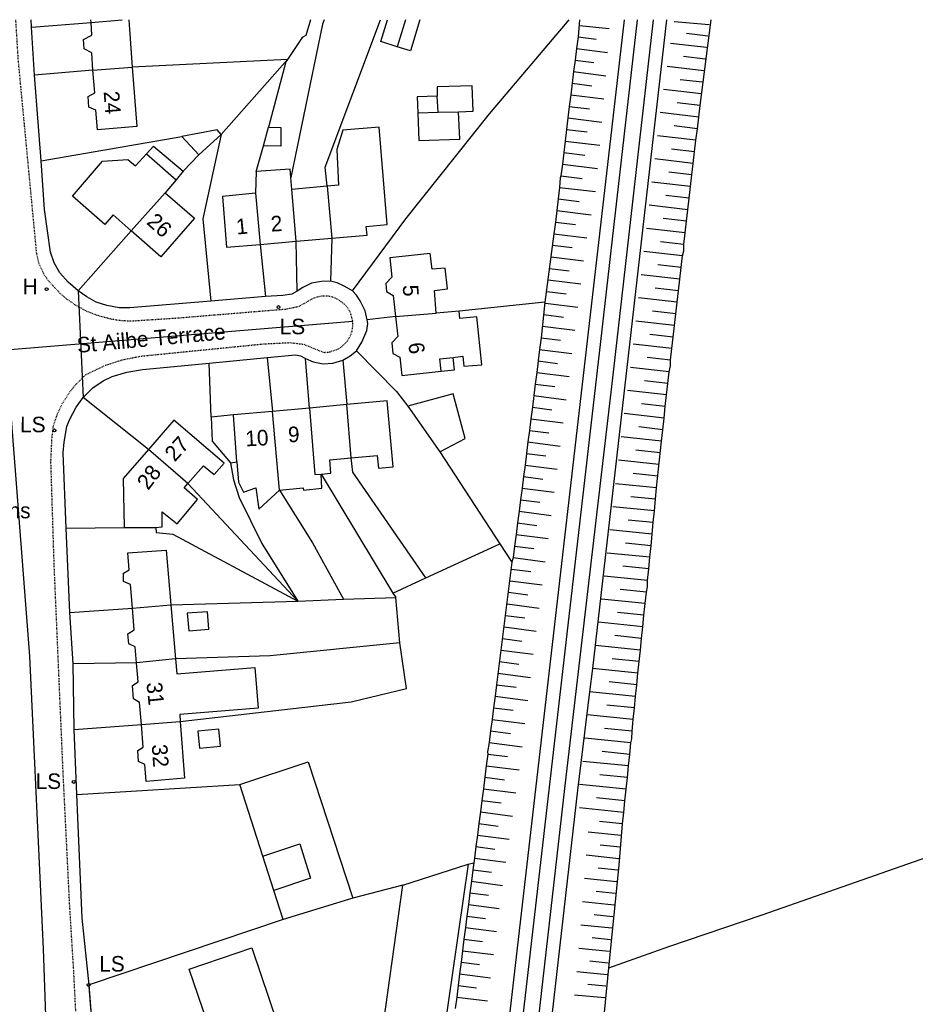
# Model space of a CAD drawing. Header units: metres. Extents: x 611948 to 1225781, y 656699 to 1316021.
# Tile 49 of 169: x 612016 to 612131, y 658717 to 658843. Entities that reach past the tile are written whole.
import ezdxf

# ---------------------------------------------------------------- set-up
doc = ezdxf.new("R2010")
doc.units = ezdxf.units.M
doc.linetypes.add('4696-11$0$PECK', pattern=[0.2, 0.1, -0.1])
for name, color, linetype in [('4696-11$0$BLD_INN_W', 253, 'Continuous'), ('4696-11$0$BLD_OTL_P', 253, 'Continuous'), ('4696-11$0$BLD_OTL_S', 253, 'Continuous'), ('4696-11$0$GEN_LIN_D', 253, 'Continuous'), ('4696-11$0$GEN_PCK_D', 253, '4696-11$0$PECK'), ('4696-11$0$MNR_LN_DT', 253, 'Continuous'), ('4696-11$0$OTHER_SYM', 253, 'Continuous'), ('4696-11$0$POLE_SYMB', 253, 'Continuous'), ('4696-11$0$RAIL_STAND', 253, 'Continuous'), ('4696-11$0$ROADS', 253, 'Continuous'), ('4696-11$0$ROADS_CTR', 253, 'Continuous'), ('4696-11$0$ROADS_PCK', 253, '4696-11$0$PECK')]:
    doc.layers.add(name, color=color, linetype=linetype)
doc.styles.add('4696-11$0$STANDARD', font='txt')

# ---------------------------------------------------------------- blocks, each defined once
blk = doc.blocks.new('4696-11$0$13', base_point=(160450.170478, 242323.105036))
blk.add_circle((160450.170478, 242323.105036), 0.187958)
blk = doc.blocks.new('4696-11')
at = {"layer": '4696-11$0$BLD_INN_W', "flags": 128}
for points in [[(612024.999, 658842.743), (612028.964, 658843.122)], [(612065.417, 658843.122), (612064.348, 658839.65)], [(612025.221, 658836.632), (612030.285, 658837.019)], [(612069.582, 658831.246), (612069.492, 658833.306)], [(612067.002, 658831.133), (612069.582, 658831.246)], [(612069.582, 658831.246), (612072.201, 658831.278)], [(612032.112, 658825.887), (612035.907, 658822.545)], [(612034.495, 658820.879), (612030.153, 658815.971)], [(612051.345, 658814.624), (612050.792, 658821.276)], [(612055.349, 658821.698), (612055.942, 658815.017)], [(612046.135, 658820.815), (612046.709, 658814.227)], [(612064.129, 658804.943), (612069.366, 658805.388)], [(612070.002, 658797.932), (612069.834, 658799.531), (612071.533, 658799.699)], [(612053.047, 658793.185), (612053.767, 658784.656), (612054.547, 658784.699)], [(612058.437, 658786.778), (612057.879, 658793.626)], [(612043.721, 658786.247), (612043.289, 658792.294)], [(612049.218, 658782.614), (612048.328, 658792.754)], [(612037.415, 658783.498), (612032.359, 658787.867)], [(612030.293, 658767.445), (612035.258, 658767.871)], [(612035.836, 658760.924), (612030.831, 658760.438)], [(612031.485, 658752.492), (612036.443, 658752.896)], [(612047.082, 658735.553), (612051.825, 658737.152), (612053.204, 658732.716), (612048.493, 658731.148)]]:
    blk.add_lwpolyline(points, dxfattribs=at)
at = {"layer": '4696-11$0$BLD_OTL_P', "flags": 128}
for points in [[(612032.112, 658825.887), (612033.007, 658826.87), (612036.842, 658823.63)], [(612052.887, 658747.707), (612058.636, 658730.178)]]:
    blk.add_lwpolyline(points, dxfattribs=at)
at = {"layer": '4696-11$0$BLD_OTL_S', "flags": 128}
for points in [[(612025.221, 658836.632), (612025.072, 658838.851), (612024.091, 658839.366), (612024.028, 658840.565), (612025.106, 658841.15), (612024.999, 658842.743)], [(612024.999, 658842.743), (612024.974, 658843.122)], [(612024.999, 658842.743), (612028.964, 658843.122)], [(612029.85, 658843.122), (612030.285, 658837.019)], [(612064.348, 658839.65), (612062.237, 658840.302), (612063.104, 658843.122)], [(612067.233, 658843.122), (612066.033, 658839.138), (612064.348, 658839.65)], [(612030.285, 658837.019), (612030.855, 658829.38), (612025.818, 658828.956), (612025.605, 658831.494), (612024.703, 658831.89), (612024.617, 658833.23), (612025.475, 658833.734), (612025.221, 658836.632)], [(612025.221, 658836.632), (612030.285, 658837.019)], [(612072.201, 658831.278), (612074.1, 658831.348), (612073.965, 658834.627), (612069.466, 658834.506), (612069.492, 658833.306)], [(612069.492, 658833.306), (612066.912, 658833.193), (612067.002, 658831.133)], [(612067.002, 658831.133), (612067.119, 658827.575), (612072.378, 658827.74), (612072.201, 658831.278)], [(612041.699, 658828.372), (612041.176, 658828.97), (612036.641, 658828.108)], [(612047.793, 658829.302), (612049.373, 658829.269), (612049.365, 658826.849), (612047.145, 658826.898)], [(612047.145, 658826.898), (612047.793, 658829.302)], [(612055.942, 658815.017), (612060.459, 658815.404), (612060.334, 658816.523), (612063.052, 658816.776), (612062.031, 658829.29), (612057.354, 658828.928), (612056.567, 658826.424), (612056.808, 658821.826), (612055.349, 658821.698)], [(612036.641, 658828.108), (612038.831, 658825.739)], [(612038.831, 658825.739), (612041.699, 658828.372)], [(612030.153, 658815.971), (612027.81, 658818.027), (612026.736, 658816.802), (612022.579, 658820.422), (612026.457, 658824.94), (612029.695, 658825.135), (612030.699, 658824.32), (612032.112, 658825.887)], [(612036.842, 658823.63), (612035.907, 658822.545)], [(612046.201, 658823.615), (612046.135, 658820.815)], [(612050.684, 658822.816), (612050.579, 658823.916), (612046.201, 658823.615)], [(612035.907, 658822.545), (612034.495, 658820.879)], [(612050.792, 658821.276), (612050.684, 658822.816)], [(612034.495, 658820.879), (612038.27, 658817.617), (612033.975, 658812.617), (612030.153, 658815.971)], [(612034.495, 658820.879), (612030.153, 658815.971)], [(612055.349, 658821.698), (612050.792, 658821.276)], [(612051.345, 658814.624), (612050.792, 658821.276)], [(612055.349, 658821.698), (612055.942, 658815.017)], [(612046.135, 658820.815), (612041.897, 658820.395), (612042.389, 658813.857), (612046.709, 658814.227)], [(612046.135, 658820.815), (612046.709, 658814.227)], [(612046.709, 658814.227), (612051.345, 658814.624)], [(612051.345, 658814.624), (612055.942, 658815.017)], [(612069.366, 658805.388), (612069.132, 658808.307), (612070.81, 658808.515), (612070.517, 658811.174), (612068.819, 658811.045), (612068.569, 658813.043), (612063.372, 658812.518), (612063.644, 658810.02), (612062.868, 658809.217), (612062.953, 658808.177), (612063.816, 658807.661), (612064.129, 658804.943)], [(612072.284, 658805.663), (612069.366, 658805.388)], [(612071.533, 658799.699), (612072.772, 658799.865), (612072.918, 658798.566), (612075.216, 658798.737), (612074.588, 658804.914), (612072.409, 658804.703), (612072.284, 658805.663)], [(612064.129, 658804.943), (612064.421, 658802.365), (612063.665, 658801.582), (612063.791, 658800.202), (612064.674, 658799.706), (612064.945, 658797.388), (612070.002, 658797.932)], [(612064.129, 658804.943), (612069.366, 658805.388)], [(612070.002, 658797.932), (612071.72, 658798.1), (612071.533, 658799.699)], [(612069.832, 658787.573), (612073.083, 658789.288), (612071.515, 658795), (612065.723, 658793.412)], [(612053.047, 658793.185), (612048.328, 658792.754)], [(612057.879, 658793.626), (612053.047, 658793.185)], [(612053.047, 658793.185), (612053.767, 658784.656), (612054.547, 658784.699)], [(612058.437, 658786.778), (612061.754, 658787.074), (612061.922, 658785.435), (612063.822, 658785.624), (612063.061, 658794.099), (612057.879, 658793.626)], [(612058.437, 658786.778), (612057.879, 658793.626)], [(612065.723, 658793.412), (612069.832, 658787.573)], [(612043.289, 658792.294), (612040.414, 658792.031)], [(612040.414, 658792.031), (612040.549, 658788.912), (612042.901, 658786.143)], [(612048.328, 658792.754), (612043.289, 658792.294)], [(612043.721, 658786.247), (612043.289, 658792.294)], [(612049.218, 658782.614), (612048.328, 658792.754)], [(612037.415, 658783.498), (612039.424, 658785.767), (612040.809, 658784.653), (612042.082, 658786.079), (612035.636, 658791.628), (612032.359, 658787.867)], [(612032.359, 658787.867), (612029.093, 658784.118), (612029.243, 658777.819)], [(612037.415, 658783.498), (612032.359, 658787.867)], [(612054.547, 658784.699), (612055.807, 658784.825), (612055.678, 658786.545), (612058.437, 658786.778)], [(612042.901, 658786.143), (612043.721, 658786.247)], [(612043.721, 658786.247), (612043.953, 658783.669), (612044.56, 658782.372), (612046.177, 658782.94), (612046.57, 658780.161), (612049.218, 658782.614)], [(612049.218, 658782.614), (612052.236, 658782.929), (612052.297, 658782.629), (612054.636, 658782.861), (612054.547, 658784.699)], [(612033.322, 658777.839), (612034.122, 658777.902), (612034.113, 658779.842), (612036.06, 658778.292), (612038.685, 658781.404), (612036.958, 658782.935), (612037.415, 658783.498)], [(612029.243, 658777.819), (612033.322, 658777.839)], [(612030.293, 658767.445), (612030.038, 658770.504), (612029.156, 658770.899), (612029.151, 658771.939), (612029.869, 658772.362), (612029.699, 658774.582), (612034.656, 658774.926), (612035.258, 658767.871)], [(612030.293, 658767.445), (612035.258, 658767.871)], [(612035.258, 658767.871), (612035.836, 658760.924)], [(612030.831, 658760.438), (612030.657, 658762.487), (612029.855, 658762.883), (612029.729, 658764.163), (612030.526, 658764.687), (612030.293, 658767.445)], [(612037.546, 658764.521), (612040.122, 658764.733), (612039.936, 658767.001), (612037.359, 658766.789), (612037.546, 658764.521)], [(612031.485, 658752.492), (612031.231, 658755.331), (612030.429, 658755.788), (612030.301, 658757.506), (612031.039, 658757.99), (612030.831, 658760.438)], [(612035.836, 658760.924), (612030.831, 658760.438)], [(612035.836, 658760.924), (612036.013, 658759.014), (612046.048, 658759.822), (612046.453, 658754.605), (612036.398, 658753.796), (612036.443, 658752.896)], [(612036.443, 658752.896), (612037.018, 658745.6), (612032.08, 658745.177), (612031.89, 658747.336), (612031.068, 658747.752), (612031.001, 658749.171), (612031.699, 658749.594), (612031.485, 658752.492)], [(612031.485, 658752.492), (612036.443, 658752.896)], [(612038.918, 658749.469), (612041.631, 658749.725), (612041.427, 658751.881), (612038.714, 658751.625), (612038.918, 658749.469)], [(612044.129, 658744.764), (612052.887, 658747.707)], [(612047.082, 658735.553), (612044.129, 658744.764)], [(612048.493, 658731.148), (612047.082, 658735.553)], [(612065.081, 658731.817), (612073.446, 658734.517)], [(612073.446, 658734.517), (612070.253, 658712.264)], [(612049.693, 658727.407), (612048.493, 658731.148)], [(612062.005, 658710.045), (612065.081, 658731.817)], [(612058.636, 658730.178), (612049.693, 658727.407)], [(612050.074, 658710.717), (612036.681, 658706.175), (612034.556, 658712.44), (612039.892, 658714.251), (612037.591, 658721.033), (612045.648, 658723.766), (612050.074, 658710.717)]]:
    blk.add_lwpolyline(points, dxfattribs=at)
at = {"layer": '4696-11$0$GEN_LIN_D', "flags": 128}
for points in [[(612017.351, 658842.144), (612017.292, 658843.122)], [(612017.351, 658842.144), (612024.999, 658842.743)], [(612053.181, 658843.122), (612052.613, 658841.103), (612052.115, 658840.841), (612050.231, 658837.992)], [(612054.968, 658843.122), (612054.729, 658842.533), (612050.684, 658822.816)], [(612055.349, 658821.698), (612055.097, 658824.177), (612062.185, 658843.122)], [(612058.593, 658808.236), (612065.428, 658817.528), (612076.221, 658830.998), (612086.45, 658843.121)], [(612087.763, 658843.121), (612087.578, 658840.905)], [(612103.292, 658832.087), (612104.711, 658843.121)], [(612017.725, 658835.976), (612017.351, 658842.144)], [(612087.578, 658840.905), (612087.389, 658839.417)], [(612087.389, 658839.417), (612087.201, 658837.93)], [(612050.231, 658837.992), (612030.285, 658837.019)], [(612050.231, 658837.992), (612041.699, 658828.372)], [(612050.231, 658837.992), (612050.033, 658837.691), (612047.793, 658829.302)], [(612087.201, 658837.93), (612087.012, 658836.443)], [(612025.221, 658836.632), (612017.725, 658835.976)], [(612087.012, 658836.443), (612086.824, 658834.955)], [(612018.558, 658824.982), (612017.725, 658835.976)], [(612086.824, 658834.955), (612086.636, 658833.468)], [(612086.636, 658833.468), (612086.453, 658831.98)], [(612086.453, 658831.98), (612086.275, 658830.491)], [(612103.117, 658830.597), (612103.292, 658832.087)], [(612086.275, 658830.491), (612086.097, 658829.003)], [(612102.935, 658829.101), (612103.117, 658830.597)], [(612086.097, 658829.003), (612085.92, 658827.514)], [(612102.721, 658827.625), (612102.935, 658829.101)], [(612018.558, 658824.982), (612036.641, 658828.108)], [(612041.699, 658828.372), (612039.351, 658817.502), (612040.382, 658806.909)], [(612085.92, 658827.514), (612085.742, 658826.025)], [(612102.55, 658826.136), (612102.721, 658827.625)], [(612046.201, 658823.615), (612047.145, 658826.898)], [(612085.742, 658826.025), (612085.564, 658824.537)], [(612102.379, 658824.647), (612102.55, 658826.136)], [(612023.338, 658808.266), (612022.03, 658809.361), (612020.992, 658810.576), (612020.257, 658811.848), (612019.755, 658813.228), (612019.008, 658818.704), (612018.558, 658824.982)], [(612038.831, 658825.739), (612036.842, 658823.63)], [(612102.207, 658823.158), (612102.379, 658824.647)], [(612085.564, 658824.537), (612085.386, 658823.048)], [(612085.386, 658823.048), (612085.3, 658822.803), (612085.208, 658821.559)], [(612102.035, 658821.669), (612102.207, 658823.158)], [(612085.208, 658821.559), (612085.03, 658820.072)], [(612101.863, 658820.181), (612102.035, 658821.669)], [(612085.03, 658820.072), (612084.852, 658818.583)], [(612101.691, 658818.692), (612101.863, 658820.181)], [(612084.852, 658818.583), (612084.67, 658817.094)], [(612101.519, 658817.203), (612101.691, 658818.692)], [(612084.67, 658817.094), (612084.486, 658815.607)], [(612101.348, 658815.714), (612101.519, 658817.203)], [(612030.153, 658815.971), (612023.338, 658808.266)], [(612051.475, 658808.202), (612051.345, 658814.624)], [(612055.942, 658815.017), (612055.768, 658809.482)], [(612084.486, 658815.607), (612083.297, 658806.816)], [(612101.178, 658814.225), (612101.348, 658815.714)], [(612046.709, 658814.227), (612047.418, 658807.522)], [(612101.008, 658812.736), (612101.163, 658813.4), (612101.178, 658814.225)], [(612100.838, 658811.246), (612101.008, 658812.736)], [(612100.668, 658809.758), (612100.838, 658811.246)], [(612055.768, 658809.482), (612054.628, 658809.477), (612053.309, 658809.231), (612052.191, 658808.705), (612051.475, 658808.202)], [(612058.593, 658808.236), (612057.51, 658808.871), (612056.628, 658809.267), (612055.768, 658809.482)], [(612100.497, 658808.269), (612100.668, 658809.758)], [(612040.382, 658806.909), (612029.968, 658806.073), (612028.607, 658806.084), (612026.997, 658806.356), (612025.644, 658806.818), (612024.448, 658807.474), (612023.338, 658808.266)], [(612051.475, 658808.202), (612050.796, 658807.838), (612049.617, 658807.653), (612047.418, 658807.522)], [(612060.491, 658804.526), (612060.226, 658805.664), (612059.559, 658806.981), (612059.096, 658807.718), (612058.593, 658808.236)], [(612100.327, 658806.779), (612100.497, 658808.269)], [(612047.418, 658807.522), (612040.382, 658806.909)], [(612083.297, 658806.816), (612072.284, 658805.663)], [(612083.297, 658806.816), (612082.83, 658802.216)], [(612100.157, 658805.291), (612100.327, 658806.779)], [(612059.09, 658800.54), (612059.805, 658801.663), (612060.418, 658803.145), (612060.574, 658804.046), (612060.491, 658804.526)], [(612064.129, 658804.943), (612060.491, 658804.526)], [(612099.987, 658803.801), (612100.157, 658805.291)], [(612099.817, 658802.312), (612099.987, 658803.801)], [(612082.83, 658802.216), (612082.646, 658800.728)], [(612099.647, 658800.824), (612099.817, 658802.312)], [(612082.646, 658800.728), (612082.461, 658799.24)], [(612099.478, 658799.334), (612099.647, 658800.824)], [(612040.18, 658798.948), (612047.616, 658799.664)], [(612047.616, 658799.664), (612051.274, 658800.042), (612051.914, 658799.905), (612052.556, 658799.548)], [(612047.616, 658799.664), (612048.328, 658792.754)], [(612052.556, 658799.548), (612053.538, 658799.133), (612054.819, 658798.859), (612056.059, 658798.945), (612057.356, 658799.351)], [(612053.047, 658793.185), (612052.556, 658799.548)], [(612057.356, 658799.351), (612058.313, 658799.896), (612059.09, 658800.54)], [(612057.356, 658799.351), (612057.879, 658793.626)], [(612059.09, 658800.54), (612064.255, 658795.325), (612065.723, 658793.412)], [(612099.309, 658797.845), (612099.454, 658798.614), (612099.478, 658799.334)], [(612023.984, 658794.531), (612025.234, 658795.774), (612026.556, 658796.679), (612027.715, 658797.229), (612029.567, 658797.818), (612031.585, 658798.148), (612040.18, 658798.948)], [(612040.414, 658792.031), (612040.18, 658798.948)], [(612082.461, 658799.24), (612082.277, 658797.752)], [(612082.277, 658797.752), (612082.093, 658796.265)], [(612099.14, 658796.356), (612099.309, 658797.845)], [(612082.093, 658796.265), (612081.909, 658794.777)], [(612098.971, 658794.867), (612099.14, 658796.356)], [(612021.805, 658777.743), (612021.398, 658787.42), (612021.513, 658788.784), (612021.882, 658790.802), (612022.227, 658791.656), (612023.093, 658793.281), (612023.984, 658794.531)], [(612032.359, 658787.867), (612023.984, 658794.531)], [(612081.909, 658794.777), (612081.72, 658793.289)], [(612098.802, 658793.377), (612098.971, 658794.867)], [(612081.72, 658793.289), (612081.529, 658791.803)], [(612098.633, 658791.889), (612098.802, 658793.377)], [(612081.529, 658791.803), (612081.338, 658790.315)], [(612098.464, 658790.399), (612098.633, 658791.889)], [(612081.338, 658790.315), (612081.148, 658788.828)], [(612098.295, 658788.91), (612098.464, 658790.399)], [(612081.148, 658788.828), (612080.957, 658787.342)], [(612097.689, 658782.946), (612098.295, 658788.91)], [(612068.033, 658771.346), (612058.646, 658784.919), (612058.437, 658786.778)], [(612069.832, 658787.573), (612077.539, 658775.743)], [(612080.957, 658787.342), (612080.766, 658785.854)], [(612042.901, 658786.143), (612043.312, 658783.946), (612044.043, 658781.689), (612046.952, 658775.764), (612051.567, 658768.367)], [(612080.766, 658785.854), (612080.576, 658784.367)], [(612054.547, 658784.699), (612063.791, 658769.383)], [(612080.576, 658784.367), (612080.385, 658782.881)], [(612051.567, 658768.367), (612037.415, 658783.498)], [(612080.385, 658782.881), (612080.195, 658781.393)], [(612097.538, 658781.455), (612097.689, 658782.946)], [(612049.218, 658782.614), (612053.45, 658775.835), (612057.424, 658768.596)], [(612080.195, 658781.393), (612080.004, 658779.906)], [(612097.394, 658779.963), (612097.538, 658781.455)], [(612080.004, 658779.906), (612079.813, 658778.42)], [(612097.25, 658778.472), (612097.394, 658779.963)], [(612021.805, 658777.743), (612029.243, 658777.819)], [(612033.322, 658777.839), (612033.365, 658777.179), (612035.507, 658776.969), (612051.567, 658768.367)], [(612079.813, 658778.42), (612079.623, 658776.932)], [(612097.106, 658776.98), (612097.25, 658778.472)], [(612022.277, 658766.886), (612021.805, 658777.743)], [(612079.623, 658776.932), (612079.432, 658775.445)], [(612096.962, 658775.488), (612097.106, 658776.98)], [(612068.033, 658771.346), (612077.539, 658775.743)], [(612077.539, 658775.743), (612079.079, 658773.379)], [(612079.432, 658775.445), (612079.241, 658773.958)], [(612096.818, 658773.997), (612096.962, 658775.488)], [(612096.675, 658772.505), (612096.818, 658773.997)], [(612079.079, 658773.379), (612077.097, 658757.607)], [(612079.241, 658773.958), (612079.079, 658773.379)], [(612096.521, 658771.013), (612096.675, 658772.505)], [(612063.791, 658769.383), (612068.033, 658771.346)], [(612096.366, 658769.523), (612096.512, 658770.183), (612096.521, 658771.013)], [(612063.791, 658769.383), (612064.141, 658768.804)], [(612096.211, 658768.032), (612096.366, 658769.523)], [(612035.258, 658767.871), (612051.567, 658768.367)], [(612051.567, 658768.367), (612057.424, 658768.596)], [(612057.424, 658768.596), (612064.141, 658768.804)], [(612064.656, 658762.982), (612064.141, 658768.804)], [(612096.056, 658766.541), (612096.211, 658768.032)], [(612022.277, 658766.886), (612030.293, 658767.445)], [(612022.684, 658760.301), (612022.277, 658766.886)], [(612095.901, 658765.051), (612096.056, 658766.541)], [(612095.746, 658763.56), (612095.901, 658765.051)], [(612064.656, 658762.982), (612047.992, 658761.31), (612035.836, 658760.924)], [(612036.443, 658752.896), (612058.436, 658755.404), (612065.531, 658757.128), (612064.656, 658762.982)], [(612095.591, 658762.069), (612095.746, 658763.56)], [(612095.437, 658760.578), (612095.591, 658762.069)], [(612030.831, 658760.438), (612022.684, 658760.301)], [(612022.83, 658751.832), (612022.684, 658760.301)], [(612095.282, 658759.088), (612095.437, 658760.578)], [(612095.127, 658757.597), (612095.282, 658759.088)], [(612077.097, 658757.607), (612076.91, 658756.12)], [(612094.975, 658756.106), (612095.127, 658757.597)], [(612076.91, 658756.12), (612076.723, 658754.632)], [(612094.824, 658754.615), (612094.975, 658756.106)], [(612076.723, 658754.632), (612076.536, 658753.144)], [(612094.674, 658753.124), (612094.824, 658754.615)], [(612022.83, 658751.832), (612031.485, 658752.492)], [(612076.536, 658753.144), (612076.349, 658751.658)], [(612094.523, 658751.632), (612094.674, 658753.124)], [(612023.171, 658743.51), (612022.83, 658751.832)], [(612076.349, 658751.658), (612076.162, 658750.17)], [(612094.372, 658750.142), (612094.486, 658750.656), (612094.523, 658751.632)], [(612076.162, 658750.17), (612075.936, 658748.987), (612075.975, 658748.682)], [(612094.222, 658748.651), (612094.372, 658750.142)], [(612075.975, 658748.682), (612075.788, 658747.194)], [(612094.071, 658747.159), (612094.222, 658748.651)], [(612075.788, 658747.194), (612075.601, 658745.707)], [(612093.921, 658745.669), (612094.071, 658747.159)], [(612075.601, 658745.707), (612075.414, 658744.219)], [(612093.77, 658744.177), (612093.921, 658745.669)], [(612023.171, 658743.51), (612044.129, 658744.764)], [(612075.414, 658744.219), (612075.224, 658742.732)], [(612093.615, 658742.686), (612093.77, 658744.177)], [(612024.722, 658719.003), (612023.825, 658727.599), (612023.171, 658743.51)], [(612075.224, 658742.732), (612075.03, 658741.246)], [(612093.459, 658741.196), (612093.615, 658742.686)], [(612075.03, 658741.246), (612074.836, 658739.759)], [(612093.303, 658739.705), (612093.459, 658741.196)], [(612074.836, 658739.759), (612074.642, 658738.272)], [(612091.548, 658721.186), (612092.864, 658734.39), (612093.303, 658739.705)], [(612074.642, 658738.272), (612074.449, 658736.786)], [(612091.548, 658721.186), (612099.234, 658723.942), (612111.252, 658728.02), (612140.26, 658738.178)], [(612074.449, 658736.786), (612074.256, 658735.299)], [(612074.256, 658735.299), (612074.187, 658734.697)], [(612073.446, 658734.517), (612074.187, 658734.697)], [(612074.062, 658733.812), (612073.868, 658732.327)], [(612074.187, 658734.697), (612074.062, 658733.812)], [(612073.868, 658732.327), (612073.674, 658730.84)], [(612065.081, 658731.817), (612058.636, 658730.178)], [(612073.674, 658730.84), (612073.481, 658729.353)], [(612073.481, 658729.353), (612073.29, 658727.866)], [(612049.693, 658727.407), (612024.722, 658719.003)], [(612073.29, 658727.866), (612073.105, 658726.378)], [(612073.105, 658726.378), (612072.92, 658724.89)], [(612072.92, 658724.89), (612072.734, 658723.403)], [(612072.734, 658723.403), (612072.549, 658721.915)], [(612072.549, 658721.915), (612072.364, 658720.427)], [(612088.997, 658669.36), (612086.181, 658668.766), (612090.214, 658707.521), (612091.548, 658721.186)], [(612072.364, 658720.427), (612072.179, 658718.94)], [(612072.179, 658718.94), (612071.994, 658717.452)], [(612071.994, 658717.452), (612071.809, 658715.964)]]:
    blk.add_lwpolyline(points, dxfattribs=at)
at = {"layer": '4696-11$0$GEN_PCK_D', "flags": 128}
blk.add_lwpolyline([(612025.376, 658700.39), (612025.657, 658702.631), (612025.771, 658705.652), (612024.722, 658719.003)], dxfattribs=at)
at = {"layer": '4696-11$0$MNR_LN_DT', "flags": 128}
for points in [[(612087.766, 658842.392), (612091.567, 658841.971)], [(612104.448, 658842.454), (612099.935, 658842.835)], [(612104.27, 658841.024), (612101.523, 658841.342)], [(612087.578, 658840.905), (612089.906, 658840.61)], [(612104.098, 658839.535), (612099.469, 658840.07)], [(612087.389, 658839.417), (612091.356, 658838.915)], [(612087.201, 658837.93), (612089.632, 658837.622)], [(612103.926, 658838.047), (612101.119, 658838.371)], [(612087.012, 658836.443), (612091.15, 658835.919)], [(612103.754, 658836.558), (612099.025, 658837.104)], [(612086.824, 658834.955), (612089.357, 658834.637)], [(612103.581, 658835.068), (612100.715, 658835.4)], [(612103.409, 658833.58), (612098.582, 658834.138)], [(612086.636, 658833.468), (612090.912, 658832.939)], [(612103.292, 658832.087), (612100.311, 658832.429)], [(612086.453, 658831.98), (612089.046, 658831.663)], [(612103.117, 658830.597), (612098.146, 658831.17)], [(612086.275, 658830.491), (612090.64, 658829.964)], [(612086.097, 658829.003), (612088.742, 658828.687)], [(612102.935, 658829.101), (612099.939, 658829.455)], [(612085.92, 658827.514), (612090.367, 658826.983)], [(612102.721, 658827.625), (612097.792, 658828.194)], [(612085.742, 658826.025), (612088.435, 658825.704)], [(612102.55, 658826.136), (612099.588, 658826.477)], [(612102.379, 658824.647), (612097.437, 658825.217)], [(612085.564, 658824.537), (612090.093, 658823.996)], [(612102.207, 658823.158), (612099.238, 658823.501)], [(612085.386, 658823.048), (612088.129, 658822.721)], [(612102.035, 658821.669), (612097.083, 658822.241)], [(612085.208, 658821.559), (612089.819, 658821.008)], [(612085.03, 658820.072), (612087.742, 658819.745)], [(612101.863, 658820.181), (612098.888, 658820.523)], [(612084.852, 658818.583), (612089.266, 658818.047)], [(612101.691, 658818.692), (612096.728, 658819.264)], [(612084.67, 658817.094), (612087.258, 658816.778)], [(612101.519, 658817.203), (612098.537, 658817.545)], [(612101.348, 658815.714), (612096.373, 658816.284)], [(612084.486, 658815.607), (612088.701, 658815.088)], [(612101.178, 658814.225), (612098.19, 658814.567)], [(612084.302, 658814.119), (612086.809, 658813.809)], [(612101.008, 658812.736), (612096.029, 658813.305)], [(612084.118, 658812.631), (612088.294, 658812.114)], [(612083.934, 658811.143), (612086.438, 658810.834)], [(612100.838, 658811.246), (612097.851, 658811.588)], [(612083.75, 658809.655), (612087.922, 658809.139)], [(612100.668, 658809.758), (612095.688, 658810.327)], [(612100.497, 658808.269), (612097.51, 658808.61)], [(612083.566, 658808.167), (612086.067, 658807.858)], [(612100.327, 658806.779), (612095.347, 658807.348)], [(612083.382, 658806.68), (612087.55, 658806.164)], [(612083.198, 658805.192), (612085.697, 658804.882)], [(612100.157, 658805.291), (612097.169, 658805.632)], [(612083.014, 658803.704), (612087.177, 658803.188)], [(612099.987, 658803.801), (612095.006, 658804.371)], [(612082.83, 658802.216), (612085.326, 658801.907)], [(612099.817, 658802.312), (612096.828, 658802.653)], [(612082.646, 658800.728), (612086.805, 658800.214)], [(612099.647, 658800.824), (612094.665, 658801.391)], [(612099.478, 658799.334), (612096.488, 658799.674)], [(612082.461, 658799.24), (612084.956, 658798.931)], [(612099.309, 658797.845), (612094.309, 658798.412)], [(612082.277, 658797.752), (612086.432, 658797.238)], [(612082.093, 658796.265), (612084.581, 658795.954)], [(612099.14, 658796.356), (612096.125, 658796.698)], [(612081.909, 658794.777), (612086.047, 658794.256)], [(612098.971, 658794.867), (612093.921, 658795.44)], [(612081.72, 658793.289), (612084.2, 658792.975)], [(612098.802, 658793.377), (612095.757, 658793.723)], [(612081.529, 658791.803), (612085.662, 658791.274)], [(612098.633, 658791.889), (612093.533, 658792.467)], [(612098.464, 658790.399), (612095.39, 658790.748)], [(612081.338, 658790.315), (612083.818, 658789.998)], [(612098.295, 658788.91), (612093.144, 658789.479)], [(612081.148, 658788.828), (612085.278, 658788.3)], [(612080.957, 658787.342), (612083.435, 658787.024)], [(612098.126, 658787.421), (612095.027, 658787.753)], [(612080.766, 658785.854), (612084.894, 658785.325)], [(612097.969, 658785.931), (612092.779, 658786.467)], [(612080.576, 658784.367), (612083.052, 658784.05)], [(612097.825, 658784.439), (612094.687, 658784.752)], [(612080.385, 658782.881), (612084.51, 658782.352)], [(612097.689, 658782.946), (612092.413, 658783.456)], [(612097.538, 658781.455), (612094.354, 658781.762)], [(612080.195, 658781.393), (612082.669, 658781.076)], [(612097.394, 658779.963), (612092.052, 658780.478)], [(612080.004, 658779.906), (612084.124, 658779.378)], [(612079.813, 658778.42), (612082.284, 658778.103)], [(612097.25, 658778.472), (612094.022, 658778.783)], [(612079.623, 658776.932), (612083.737, 658776.405)], [(612097.106, 658776.98), (612091.686, 658777.503)], [(612079.432, 658775.445), (612081.899, 658775.128)], [(612096.962, 658775.488), (612093.685, 658775.805)], [(612096.818, 658773.997), (612091.316, 658774.537)], [(612079.241, 658773.958), (612083.349, 658773.428)], [(612096.675, 658772.505), (612093.348, 658772.837)], [(612079.051, 658772.471), (612081.513, 658772.151)], [(612096.521, 658771.013), (612090.948, 658771.581)], [(612078.856, 658770.984), (612082.96, 658770.448)], [(612078.66, 658769.499), (612081.123, 658769.175)], [(612096.366, 658769.523), (612093.004, 658769.871)], [(612078.464, 658768.012), (612082.571, 658767.471)], [(612096.211, 658768.032), (612090.578, 658768.618)], [(612078.268, 658766.525), (612080.733, 658766.201)], [(612096.056, 658766.541), (612092.656, 658766.895)], [(612095.901, 658765.051), (612090.198, 658765.643)], [(612078.072, 658765.04), (612082.183, 658764.498)], [(612095.746, 658763.56), (612092.304, 658763.918)], [(612077.876, 658763.553), (612080.35, 658763.227)], [(612095.591, 658762.069), (612089.819, 658762.669)], [(612077.68, 658762.066), (612081.822, 658761.521)], [(612077.485, 658760.581), (612079.98, 658760.255)], [(612095.437, 658760.578), (612091.953, 658760.94)], [(612077.289, 658759.094), (612081.466, 658758.554)], [(612095.282, 658759.088), (612089.44, 658759.692)], [(612077.097, 658757.607), (612079.612, 658757.285)], [(612095.127, 658757.597), (612091.601, 658757.959)], [(612094.975, 658756.106), (612089.06, 658756.709)], [(612076.91, 658756.12), (612081.11, 658755.587)], [(612076.723, 658754.632), (612079.249, 658754.315)], [(612094.824, 658754.615), (612091.273, 658754.975)], [(612076.536, 658753.144), (612080.754, 658752.614)], [(612094.674, 658753.124), (612088.76, 658753.721)], [(612076.349, 658751.658), (612078.886, 658751.339)], [(612094.523, 658751.632), (612090.979, 658751.99)], [(612076.162, 658750.17), (612080.397, 658749.637)], [(612094.372, 658750.142), (612088.471, 658750.738)], [(612075.975, 658748.682), (612078.522, 658748.362)], [(612094.222, 658748.651), (612090.685, 658749.008)], [(612094.071, 658747.159), (612088.183, 658747.754)], [(612075.788, 658747.194), (612080.024, 658746.663)], [(612075.601, 658745.707), (612078.126, 658745.388)], [(612093.921, 658745.669), (612090.391, 658746.028)], [(612075.414, 658744.219), (612079.592, 658743.686)], [(612093.77, 658744.177), (612087.789, 658744.791)], [(612075.224, 658742.732), (612077.716, 658742.413)], [(612093.615, 658742.686), (612089.965, 658743.063)], [(612075.03, 658741.246), (612079.161, 658740.71)], [(612093.459, 658741.196), (612087.776, 658741.786)], [(612093.303, 658739.705), (612090.346, 658740.014)], [(612074.836, 658739.759), (612077.303, 658739.438)], [(612093.146, 658738.215), (612088.865, 658738.664)], [(612074.642, 658738.272), (612078.732, 658737.74)], [(612074.449, 658736.786), (612076.889, 658736.468)], [(612092.99, 658736.725), (612090.445, 658736.992)], [(612074.256, 658735.299), (612078.302, 658734.772)], [(612092.834, 658735.234), (612088.631, 658735.675)], [(612074.062, 658733.812), (612076.476, 658733.498)], [(612092.678, 658733.743), (612090.18, 658734.005)], [(612073.868, 658732.327), (612077.872, 658731.805)], [(612092.522, 658732.253), (612088.397, 658732.683)], [(612092.365, 658730.762), (612089.914, 658731.016)], [(612073.674, 658730.84), (612076.063, 658730.529)], [(612092.212, 658729.271), (612088.162, 658729.689)], [(612073.481, 658729.353), (612077.463, 658728.841)], [(612073.29, 658727.866), (612075.68, 658727.563)], [(612092.06, 658727.781), (612089.65, 658728.028)], [(612073.105, 658726.378), (612077.084, 658725.879)], [(612091.907, 658726.289), (612087.926, 658726.697)], [(612072.92, 658724.89), (612075.303, 658724.594)], [(612091.754, 658724.798), (612089.385, 658725.041)], [(612072.734, 658723.403), (612076.703, 658722.909)], [(612091.602, 658723.308), (612087.688, 658723.702)], [(612072.549, 658721.915), (612074.926, 658721.619)], [(612091.449, 658721.817), (612089.12, 658722.046)], [(612072.364, 658720.427), (612076.321, 658719.935)], [(612091.307, 658720.325), (612087.449, 658720.696)], [(612072.179, 658718.94), (612074.55, 658718.645)], [(612091.168, 658718.833), (612088.843, 658719.052)], [(612071.994, 658717.452), (612075.94, 658716.961)], [(612091.029, 658717.34), (612087.127, 658717.703)]]:
    blk.add_lwpolyline(points, dxfattribs=at)
at = {"layer": '4696-11$0$RAIL_STAND', "flags": 128}
for points in [[(612097.255, 658843.121), (612092.119, 658797.818), (612085.838, 658744.255), (612080.868, 658700.597), (612075.087, 658651.215), (612062.63, 658543.388)], [(612093.494, 658843.121), (612076.091, 658691.775), (612063.877, 658587.069)], [(612095.182, 658843.121), (612090.488, 658801.748), (612077.78, 658691.579), (612065.573, 658586.807)], [(612098.942, 658843.121), (612089.44, 658759.692)], [(612089.44, 658759.692), (612089.06, 658756.709)], [(612089.06, 658756.709), (612087.526, 658744.06), (612082.557, 658700.402), (612061.857, 658522.162)]]:
    blk.add_lwpolyline(points, dxfattribs=at)
at = {"layer": '4696-11$0$ROADS', "flags": 128}
for points in [[(612017.351, 658842.144), (612017.292, 658843.122)], [(612017.725, 658835.976), (612017.351, 658842.144)], [(612018.558, 658824.982), (612017.725, 658835.976)], [(612023.338, 658808.266), (612022.03, 658809.361), (612020.992, 658810.576), (612020.257, 658811.848), (612019.755, 658813.228), (612019.008, 658818.704), (612018.558, 658824.982)], [(612055.768, 658809.482), (612054.628, 658809.477), (612053.309, 658809.231), (612052.191, 658808.705), (612051.475, 658808.202)], [(612058.593, 658808.236), (612057.51, 658808.871), (612056.628, 658809.267), (612055.768, 658809.482)], [(612023.338, 658808.266), (612023.984, 658794.531)], [(612040.382, 658806.909), (612029.968, 658806.073), (612028.607, 658806.084), (612026.997, 658806.356), (612025.644, 658806.818), (612024.448, 658807.474), (612023.338, 658808.266)], [(612051.475, 658808.202), (612050.796, 658807.838), (612049.617, 658807.653), (612047.418, 658807.522)], [(612060.491, 658804.526), (612060.226, 658805.664), (612059.559, 658806.981), (612059.096, 658807.718), (612058.593, 658808.236)], [(612047.418, 658807.522), (612040.382, 658806.909)], [(612059.09, 658800.54), (612059.805, 658801.663), (612060.418, 658803.145), (612060.574, 658804.046), (612060.491, 658804.526)], [(612040.18, 658798.948), (612047.616, 658799.664)], [(612047.616, 658799.664), (612051.274, 658800.042), (612051.914, 658799.905), (612052.556, 658799.548)], [(612052.556, 658799.548), (612053.538, 658799.133), (612054.819, 658798.859), (612056.059, 658798.945), (612057.356, 658799.351)], [(612057.356, 658799.351), (612058.313, 658799.896), (612059.09, 658800.54)], [(612023.984, 658794.531), (612025.234, 658795.774), (612026.556, 658796.679), (612027.715, 658797.229), (612029.567, 658797.818), (612031.585, 658798.148), (612040.18, 658798.948)], [(612021.805, 658777.743), (612021.398, 658787.42), (612021.513, 658788.784), (612021.882, 658790.802), (612022.227, 658791.656), (612023.093, 658793.281), (612023.984, 658794.531)], [(612022.277, 658766.886), (612021.805, 658777.743)], [(612022.684, 658760.301), (612022.277, 658766.886)], [(612022.83, 658751.832), (612022.684, 658760.301)], [(612023.171, 658743.51), (612022.83, 658751.832)], [(612024.722, 658719.003), (612023.825, 658727.599), (612023.171, 658743.51)], [(612025.376, 658700.39), (612025.657, 658702.631), (612025.771, 658705.652), (612024.722, 658719.003)]]:
    blk.add_lwpolyline(points, dxfattribs=at)
at = {"layer": '4696-11$0$ROADS_CTR', "flags": 128}
for points in [[(612014.055, 658800.691), (612058.626, 658804.372)], [(612012.585, 658549.328), (612010.345, 658564.279), (612009.614, 658581.841), (612009.614, 658599.402), (612008.883, 658618.06), (612009.614, 658640.743), (612018.525, 658692.362), (612019.44, 658707.695), (612018.859, 658723.629), (612017.129, 658761.295), (612014.055, 658800.691)]]:
    blk.add_lwpolyline(points, dxfattribs=at)
at = {"layer": '4696-11$0$ROADS_PCK', "flags": 128}
for points in [[(612058.626, 658804.372), (612058.342, 658805.428), (612057.942, 658806.112), (612057.596, 658806.511), (612056.674, 658807.188), (612056.211, 658807.389), (612055.476, 658807.564), (612054.72, 658807.582), (612053.977, 658807.442), (612053.279, 658807.151), (612051.644, 658806.203), (612049.986, 658805.875), (612036.373, 658804.75), (612030.133, 658804.34), (612028.766, 658804.419), (612027.684, 658804.586), (612026.114, 658804.989), (612025.142, 658805.328), (612024.199, 658805.743), (612022.998, 658806.407), (612021.872, 658807.192), (612021.085, 658807.855), (612019.592, 658809.435), (612018.896, 658810.439), (612018.279, 658811.835), (612018.004, 658813.026), (612015.643, 658837.886), (612015.316, 658843.122)], [(612019.037, 658663.883), (612019.846, 658669.508), (612021.927, 658685.855), (612022.75, 658693.598), (612023.348, 658702.2), (612023.289, 658710.419), (612022.759, 658720.875), (612022.216, 658729.711), (612021.396, 658746.325), (612020.248, 658772.976), (612019.823, 658786.332), (612019.963, 658789.243), (612020.141, 658790.853), (612020.609, 658792.262), (612021.337, 658793.812), (612022.258, 658795.255), (612023.123, 658796.318), (612024.349, 658797.513), (612026.842, 658798.69), (612028.988, 658799.388), (612031.448, 658799.869), (612047.248, 658801.443), (612050.587, 658801.599), (612052.327, 658801.387), (612054.639, 658800.447), (612054.992, 658800.34), (612055.587, 658800.384), (612056.717, 658800.761), (612057.219, 658801.083), (612057.857, 658801.711), (612058.321, 658802.476), (612058.541, 658803.098), (612058.632, 658803.619), (612058.626, 658804.372)]]:
    blk.add_lwpolyline(points, dxfattribs=at)
at = {"layer": '4696-11$0$OTHER_SYM'}
blk.add_blockref('4696-11$0$13', (612019.278, 658808.467), dxfattribs=at)
at = {"layer": '4696-11$0$POLE_SYMB'}
for p in [(612049.084, 658806.171), (612020.284, 658790.314), (612022.762, 658745.112), (612024.679, 658719.003)]:
    blk.add_blockref('4696-11$0$13', p, dxfattribs=at)
at = {"layer": '4696-11$0$BLD_OTL_S', "style": '4696-11$0$STANDARD'}
for s, rotation, p in [('24', -85.60002, (612026.601, 658833.873)), ('26', -42.00001, (612032.008, 658816.949)), ('1', 5.6, (612043.72, 658815.484)), ('2', 3.5, (612048.138, 658815.865)), ('5', -86.90002, (612065.047, 658808.971)), ('6', -82.60002, (612065.747, 658801.5)), ('9', 1.6, (612050.328, 658788.779)), ('27', 47.60001, (612035.739, 658786.184)), ('10', 3.1, (612044.871, 658788.253)), ('28', 52.70001, (612032.32, 658782.519)), ('31', -84.20002, (612032.099, 658757.84)), ('32', -85.90002, (612032.78, 658749.889))]:
    blk.add_text(s, height=2, rotation=rotation, dxfattribs=at).set_placement(p)
at = {"layer": '4696-11$0$OTHER_SYM', "style": '4696-11$0$STANDARD'}
for s, p in [('H', (612016.181, 658807.813)), ('Mhs', (612012.157, 658779.015))]:
    blk.add_text(s, height=2, rotation=-0.1, dxfattribs=at).set_placement(p)
at = {"layer": '4696-11$0$POLE_SYMB', "style": '4696-11$0$STANDARD'}
for p in [(612049.236, 658802.674), (612015.866, 658790.073), (612017.867, 658744.208), (612026.04, 658720.725)]:
    blk.add_text('LS', height=2, rotation=-0.1, dxfattribs=at).set_placement(p)
at = {"layer": '4696-11$0$ROADS', "style": '4696-11$0$STANDARD'}
blk.add_text('St Ailbe Terrace', height=2, rotation=5.3, dxfattribs=at).set_placement((612023.261, 658800.27))
blk.add_text('St Ailbe Terrace', height=2, rotation=5.3, dxfattribs=at).set_placement((612023.261, 658800.27))
blk = doc.blocks.new('OS Mapping')
blk.add_blockref('4696-11', (0, 0))

msp = doc.modelspace()

# ---------------------------------------------------------------- block references
msp.add_blockref('OS Mapping', (0, 0))

doc.saveas('drawing.dxf')
